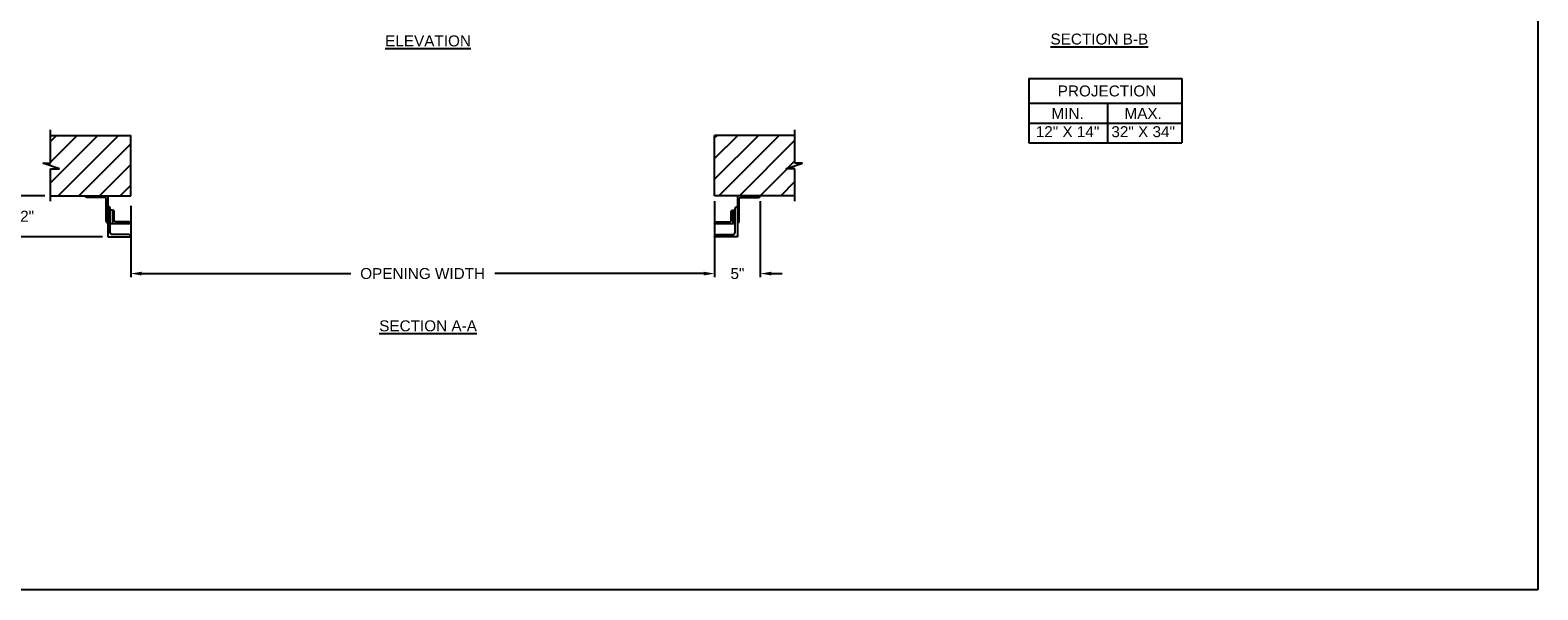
# Model space of a CAD drawing. Header units: inches. Extents: x 169.6 to 213.8, y 195 to 266.5.
# Tile 15 of 61: x 176.2 to 189.1, y 214.7 to 219.5. Entities that reach past the tile are written whole.
import ezdxf

# ---------------------------------------------------------------- set-up
doc = ezdxf.new("R2010")
doc.units = ezdxf.units.IN
doc.header["$LTSCALE"] = 0.25
doc.header["$MEASUREMENT"] = 0
doc.layers.add('ANNOTATIONS', color=1, linetype='Continuous')
doc.layers.add('CHAIN HOIST LH', color=7, linetype='Continuous')
doc.styles.add('ARIAL', font='arial.ttf', dxfattribs={"height": 0.09375})
doc.dimstyles.new('STANDARD$0', dxfattribs={"dimtxt": 0.09375, "dimasz": 0.09375, "dimexe": 0.03125, "dimexo": 0.046875, "dimgap": 0.09, "dimtad": 0, "dimtih": 1, "dimtoh": 1, "dimdec": 4, "dimzin": 0, "dimdsep": 46, "dimtxsty": 'ARIAL', "dimcen": 0.09, "dimadec": 0, "dimazin": 0, "dimtfac": 1, "dimtdec": 4, "dimtofl": 0, "dimtmove": 0, "dimatfit": 1, "dimfxl": 1, "dimtolj": 1, "dimtzin": 0, "dimarcsym": 0})
pattern_1 = [(45, (-16.66299, -38.43853), (-0.08838835, 0.08838835), [])]

# ---------------------------------------------------------------- blocks, each defined once
blk = doc.blocks.new('*D29')
at = {"layer": 'ANNOTATIONS', "color": 0, "lineweight": -2, "transparency": 16777216}
for p, q in [((176.044, 218.201), (176.044, 218.295)), ((176.306, 218.107), (176.013, 218.107)), ((176.798, 217.755), (176.013, 217.755)), ((176.044, 217.662), (176.044, 217.568))]:
    blk.add_line(p, q, dxfattribs=at)
at = {"layer": 'ANNOTATIONS', "color": 0, "transparency": 16777216}
for points in [[(176.029, 218.201), (176.06, 218.201), (176.044, 218.107)], [(176.029, 217.662), (176.06, 217.662), (176.044, 217.755)]]:
    blk.add_solid(points, dxfattribs=at)
at = {"layer": 'defpoints', "color": 0, "transparency": 16777216}
for p in [(176.353, 218.107), (176.044, 217.755), (176.845, 217.755)]:
    blk.add_point(p, dxfattribs=at)
at = {"layer": 'ANNOTATIONS', "color": 0, "transparency": 16777216, "insert": (176.044, 217.931), "char_height": 0.0938, "attachment_point": 5, "style": 'ARIAL'}
blk.add_mtext('\\A1;4 1/2"', dxfattribs=at)
blk = doc.blocks.new('*D30')
at = {"layer": 'ANNOTATIONS', "color": 0, "lineweight": -2, "transparency": 16777216}
for p, q in [((182.04, 218.06), (182.04, 217.41)), ((182.431, 218.06), (182.431, 217.41)), ((181.947, 217.441), (181.853, 217.441)), ((182.525, 217.441), (182.619, 217.441))]:
    blk.add_line(p, q, dxfattribs=at)
at = {"layer": 'ANNOTATIONS', "color": 0, "transparency": 16777216}
for points in [[(181.947, 217.457), (181.947, 217.425), (182.04, 217.441)], [(182.525, 217.457), (182.525, 217.425), (182.431, 217.441)]]:
    blk.add_solid(points, dxfattribs=at)
at = {"layer": 'defpoints', "color": 0, "transparency": 16777216}
for p in [(182.04, 218.107), (182.431, 218.107), (182.431, 217.441)]:
    blk.add_point(p, dxfattribs=at)
at = {"layer": 'ANNOTATIONS', "color": 0, "transparency": 16777216, "insert": (182.236, 217.441), "char_height": 0.0938, "attachment_point": 5, "style": 'ARIAL'}
blk.add_mtext('\\A1;5"', dxfattribs=at)
blk = doc.blocks.new('*D37')
at = {"layer": 'ANNOTATIONS', "color": 0, "lineweight": -2, "transparency": 16777216}
for p, q in [((177.04, 218.021), (177.04, 217.41)), ((177.134, 217.441), (178.924, 217.441)), ((181.947, 217.441), (180.157, 217.441)), ((182.04, 217.488), (182.04, 217.472))]:
    blk.add_line(p, q, dxfattribs=at)
at = {"layer": 'ANNOTATIONS', "color": 0, "transparency": 16777216}
for points in [[(177.134, 217.457), (177.134, 217.425), (177.04, 217.441)], [(181.947, 217.457), (181.947, 217.425), (182.04, 217.441)]]:
    blk.add_solid(points, dxfattribs=at)
at = {"layer": 'defpoints', "color": 0, "transparency": 16777216}
for p in [(177.04, 218.068), (182.04, 217.441), (182.04, 217.441)]:
    blk.add_point(p, dxfattribs=at)
at = {"layer": 'ANNOTATIONS', "color": 0, "transparency": 16777216, "insert": (179.54, 217.441), "char_height": 0.09375, "attachment_point": 5, "style": 'ARIAL'}
blk.add_mtext('\\A1;OPENING WIDTH', dxfattribs=at)

msp = doc.modelspace()

# ---------------------------------------------------------------- hatches: boundary and pattern name
at = {"layer": 'CHAIN HOIST LH'}
h = msp.add_hatch(dxfattribs=at)
h.set_pattern_fill('ANSI31', color=256, style=0)
h.set_pattern_definition(pattern_1)
h.paths.add_polyline_path([(177.04044, 218.62271), (176.35294, 218.62271), (176.35294, 218.38551), (176.28883, 218.38551), (176.4309, 218.3386), (176.35294, 218.3386), (176.35294, 218.10708), (177.04044, 218.10708), (177.04044, 218.26959)])
h = msp.add_hatch(dxfattribs=at)
h.set_pattern_fill('ANSI31', color=256, style=0)
h.set_pattern_definition(pattern_1)
h.paths.add_polyline_path([(182.79204, 218.38551), (182.72794, 218.38551), (182.72794, 218.62271), (182.04044, 218.62271), (182.04044, 218.10708), (182.05861, 218.10708), (182.72794, 218.10708), (182.72794, 218.3386), (182.64997, 218.3386)])

# ---------------------------------------------------------------- linework, layer by layer
at = {"layer": 'ANNOTATIONS'}
for p, q in [((184.73207, 219.10971), (184.73207, 218.55834)), ((184.73207, 219.10971), (186.03983, 219.10971)), ((186.03983, 219.10971), (186.03983, 218.55834)), ((184.73207, 218.89824), (186.03983, 218.89824)), ((185.40492, 218.89824), (185.40492, 218.55834)), ((184.73207, 218.72829), (186.03983, 218.72829)), ((184.73207, 218.55834), (186.03983, 218.55834))]:
    msp.add_line(p, q, dxfattribs=at)
at = {"layer": 'CHAIN HOIST LH', "linetype": 'Continuous'}
for p, q in [((176.35294, 218.38551), (176.35294, 218.66958)), ((182.72794, 218.38551), (182.72794, 218.66958)), ((176.4309, 218.3386), (176.28883, 218.38551)), ((176.28883, 218.38551), (176.35294, 218.38551)), ((176.35294, 218.06021), (176.35294, 218.3386)), ((176.35294, 218.3386), (176.4309, 218.3386)), ((182.64997, 218.3386), (182.79204, 218.38551)), ((182.72794, 218.3386), (182.64997, 218.3386)), ((182.79204, 218.38551), (182.72794, 218.38551)), ((182.72794, 218.06021), (182.72794, 218.3386)), ((176.84506, 218.10708), (176.84506, 217.7554)), ((182.23582, 218.10708), (182.23582, 217.7554)), ((176.88413, 217.98495), (176.86459, 217.98495)), ((182.19674, 217.98495), (182.21628, 217.98495)), ((176.84506, 217.87263), (176.84506, 217.87263)), ((177.04044, 217.86772), (176.86459, 217.86772)), ((182.23582, 217.87263), (182.23582, 217.87263))]:
    msp.add_line(p, q, dxfattribs=at)
at = {"layer": 'CHAIN HOIST LH'}
for p, q in [((176.35294, 218.62271), (177.04044, 218.62271)), ((177.04044, 218.10708), (177.04044, 218.62271)), ((182.04044, 218.10708), (182.04044, 218.62271)), ((182.72794, 218.62271), (182.04044, 218.62271)), ((176.35294, 218.10708), (177.04044, 218.10708)), ((182.72794, 218.10708), (182.04044, 218.10708))]:
    msp.add_line(p, q, dxfattribs=at)
at = {"layer": 'CHAIN HOIST LH', "linetype": 'Continuous'}
for points in [[(176.84506, 217.87263, -0.41421356), (176.8304, 217.88728), (176.8304, 218.07778, 0.41421356), (176.81575, 218.09243), (176.66433, 218.09243, -0.41421356), (176.64968, 218.10708), (176.84506, 218.10708)], [(182.23582, 217.87263, 0.41421356), (182.25047, 217.88728), (182.25047, 218.07778, -0.41421356), (182.26513, 218.09243), (182.41655, 218.09243, 0.41421356), (182.4312, 218.10708), (182.23582, 218.10708)], [(176.84506, 217.7554), (177.04044, 217.7554, 0.41421356), (177.0209, 217.77494), (176.88413, 217.77494, -0.41421356), (176.86459, 217.79447), (176.86459, 217.99414, 0.41421356), (176.84506, 218.01368)], [(177.04044, 217.86772, 0.41421356), (177.02578, 217.88238), (176.91344, 217.88238, -0.41421356), (176.89879, 217.89703), (176.89879, 217.9703, 0.41421356), (176.88413, 217.98495), (176.88413, 217.86772)], [(182.23582, 217.7554), (182.04044, 217.7554, -0.41421356), (182.05998, 217.77494), (182.19674, 217.77494, 0.41421356), (182.21628, 217.79447), (182.21628, 217.99414, -0.41421356), (182.23582, 218.01368)], [(182.21628, 217.86772), (182.04044, 217.86772, -0.41421356), (182.05509, 217.88238), (182.16744, 217.88238, 0.41421356), (182.18209, 217.89703), (182.18209, 217.9703, -0.41421356), (182.19674, 217.98495), (182.19674, 217.86772)]]:
    msp.add_lwpolyline(points, format="xyb", dxfattribs=at)
at = {"layer": 'defpoints'}
msp.add_lwpolyline([(189.08986, 214.73552), (169.61998, 214.73552), (169.61998, 227.47063), (189.08986, 227.47063)], close=True, dxfattribs=at)

# ---------------------------------------------------------------- texts
at = {"layer": 'ANNOTATIONS', "char_height": 0.09375, "attachment_point": 2, "style": 'ARIAL'}
for s, insert, width in [('{\\LSECTION B-B}', (185.33491, 219.4946), 1.3823677), ('{\\LELEVATION}', (179.58646, 219.47864), 3.0834986), ('{\\LSECTION A-A}', (179.58646, 217.04081), 1.3823677)]:
    msp.add_mtext(s, dxfattribs=dict(at, insert=insert, width=width))
for s, width, insert in [('PROJECTION ', 1.7594917, (185.40076, 219.05028)), ('MIN.\\P12" X 14" ', 0.6711642, (185.06264, 218.85829)), ('MAX.\\P32" X 34"', 0.6567117, (185.71007, 218.85829))]:
    msp.add_mtext_dynamic_manual_height_columns(s, width=width, gutter_width=1.36268, heights=[0], dxfattribs=dict(at, insert=insert))

# ---------------------------------------------------------------- dimensions: what is measured, and where the dimension line sits
at = {"layer": 'ANNOTATIONS'}
dim = msp.add_linear_dim(base=(176.04449, 217.7554), p1=(176.35294, 218.10708), p2=(176.84506, 217.7554), angle=90, text='4 1/2"', dimstyle='STANDARD$0', dxfattribs=at)
dim.commit()
dim.dimension.update_dxf_attribs({"geometry": '*D29', "text_midpoint": (176.04449, 217.93124), "dimtype": 160})
dim = msp.add_linear_dim(base=(182.04044, 217.44098), p1=(177.04044, 218.06802), p2=(182.04044, 217.44098), text='OPENING WIDTH', dimstyle='STANDARD$0', dxfattribs=at)
dim.commit()
dim.dimension.update_dxf_attribs({"geometry": '*D37', "text_midpoint": (179.54044, 217.44098)})
dim = msp.add_linear_dim(base=(182.4312, 217.44098), p1=(182.04044, 218.10708), p2=(182.4312, 218.10708), text='5"', dimstyle='STANDARD$0', dxfattribs=at)
dim.commit()
dim.dimension.update_dxf_attribs({"geometry": '*D30', "text_midpoint": (182.23582, 217.44098), "dimtype": 160})

doc.saveas('drawing.dxf')
